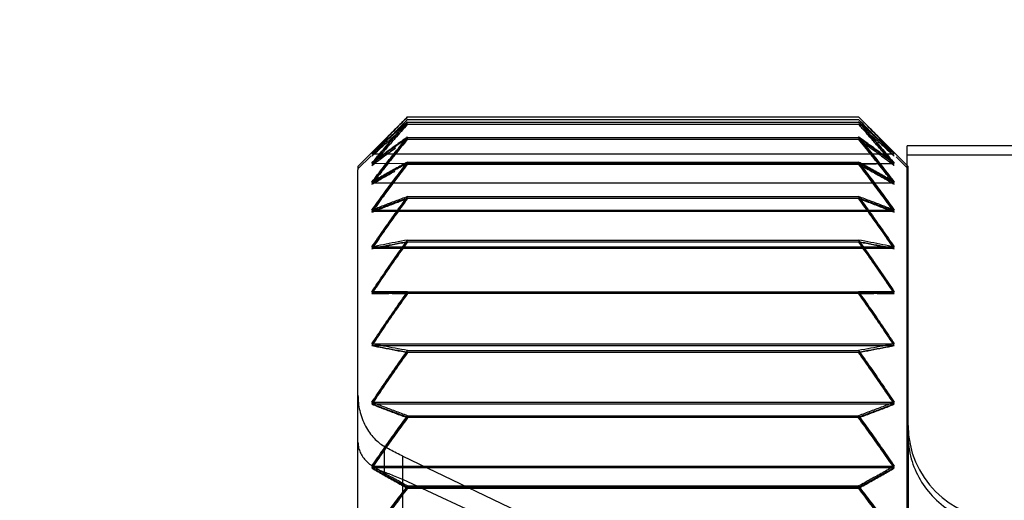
# Model space of a CAD drawing. Header units: inches. Extents: x 0.2 to 16.8, y 0.1 to 10.8.
# Tile 37 of 50: x 6.581 to 6.793, y 7.795 to 7.898. Entities that reach past the tile are written whole.
import ezdxf

# ---------------------------------------------------------------- set-up
doc = ezdxf.new("R2010")
doc.units = ezdxf.units.IN
doc.header["$LTSCALE"] = 0.935
doc.header["$MEASUREMENT"] = 0
doc.layers.get('0').update_dxf_attribs({"linetype": 'CONTINUOUS'})
doc.layers.add('DIMENSIONS', color=7, linetype='CONTINUOUS')
doc.styles.get("Standard").update_dxf_attribs({"font": 'txt', "width": 0.8})
doc.dimstyles.new('DIMSTYLE_1', dxfattribs={"dimtxt": 0.125, "dimasz": 0.18, "dimexe": 0.18, "dimexo": 0.0625, "dimgap": 0.09, "dimtad": 0, "dimtih": 1, "dimtoh": 1, "dimdec": 3, "dimzin": 4, "dimdsep": 46, "dimtxsty": 'STANDARD', "dimblk": '_FILLED', "dimblk1": '_FILLED', "dimblk2": '_FILLED', "dimcen": 0.09, "dimadec": 0, "dimazin": 0, "dimtp": 0.01, "dimtm": 0.01, "dimtfac": 1, "dimtdec": 3, "dimtofl": 0, "dimtmove": 0, "dimatfit": 3, "dimldrblk": '_FILLED', "dimfxl": 1, "dimtolj": 1, "dimtzin": 4, "dimarcsym": 0})

# ---------------------------------------------------------------- blocks, each defined once
blk = doc.blocks.new('*D14')
at = {"layer": 'DIMENSIONS', "color": 2, "linetype": 'CONTINUOUS'}
blk.add_line((6.654, 7.92858), (6.654, 8.56483), dxfattribs=at)
at = {"layer": 'DIMENSIONS', "color": 2, "linetype": 'CONTINUOUS', "width": 0.8}
for s, p in [(']', (6.7165, 10.05233)), ('12.67', (6.7165, 9.55233)), ('[', (6.7165, 9.45233)), ('.499', (6.7165, 8.92733)), ('2X ', (6.7165, 8.62733))]:
    blk.add_text(s, height=0.125, rotation=90, dxfattribs=at).set_placement(p)
blk = doc.blocks.new('_FILLED')
at = {"color": 0, "linetype": 'BYBLOCK'}
blk.add_solid([(0, 0), (-1, 0.1736), (-1, -0.1736)], dxfattribs=at)

msp = doc.modelspace()

# ---------------------------------------------------------------- linework, layer by layer
at = {"color": 6, "linetype": 'CONTINUOUS'}
for p, q in [((6.66437, 7.87707), (6.654, 7.8667)), ((6.66463, 7.87733), (6.76137, 7.87733)), ((6.66463, 7.8762), (6.76137, 7.8762)), ((6.772, 7.8667), (6.76163, 7.87707)), ((6.66463, 7.87288), (6.76137, 7.87288)), ((6.65697, 7.8694), (6.76903, 7.8694)), ((6.65697, 7.8673), (6.76903, 7.86739)), ((6.66463, 7.86763), (6.76137, 7.86763)), ((6.76137, 7.86719), (6.76903, 7.8673)), ((6.654, 7.8667), (6.654, 7.86598)), ((6.772, 7.81109), (6.772, 7.8667)), ((6.65697, 7.86317), (6.76903, 7.86317)), ((6.66463, 7.86021), (6.76137, 7.86021)), ((6.65697, 7.85729), (6.76903, 7.85729)), ((6.65697, 7.85708), (6.76903, 7.85708)), ((6.66463, 7.85089), (6.76137, 7.85089)), ((6.65697, 7.8494), (6.76903, 7.8494)), ((6.65697, 7.84913), (6.76903, 7.84913)), ((6.65697, 7.83979), (6.76903, 7.83979)), ((6.65697, 7.83946), (6.66463, 7.83947)), ((6.76137, 7.83947), (6.76903, 7.83946)), ((6.65697, 7.82861), (6.76903, 7.82861)), ((6.66463, 7.82717), (6.76137, 7.82717)), ((6.65697, 7.81606), (6.76903, 7.81606)), ((6.66463, 7.81319), (6.76137, 7.81319)), ((6.66365, 7.80447), (6.7288, 7.77335)), ((6.65697, 7.80236), (6.76903, 7.80236)), ((6.7288, 7.76924), (6.66365, 7.79947)), ((6.66463, 7.7981), (6.76137, 7.7981)), ((6.66463, 7.79762), (6.76137, 7.79762))]:
    msp.add_line(p, q, dxfattribs=at)
at = {"color": 7, "linetype": 'CONTINUOUS'}
for p, q in [((6.66463, 7.87677), (6.66251, 7.87465)), ((6.66463, 7.87677), (6.76137, 7.87677)), ((6.66463, 7.87574), (6.76137, 7.87574)), ((6.76349, 7.87465), (6.76137, 7.87677)), ((6.66463, 7.87253), (6.76137, 7.87253)), ((6.77179, 7.62553), (6.77179, 7.87109)), ((7.15279, 7.87108), (6.77179, 7.87109)), ((6.77179, 7.86917), (7.04779, 7.86917)), ((6.65682, 7.86896), (6.654, 7.86614)), ((6.66463, 7.86719), (6.76137, 7.86719)), ((6.77179, 7.86636), (6.76942, 7.86872)), ((6.654, 7.62992), (6.654, 7.86598)), ((6.76137, 7.85981), (6.66463, 7.85981)), ((6.66463, 7.85052), (6.76137, 7.85052)), ((6.66463, 7.83947), (6.76137, 7.83947)), ((6.65697, 7.82827), (6.76903, 7.82827)), ((6.66463, 7.82686), (6.76137, 7.82686)), ((6.65697, 7.81575), (6.76903, 7.81575)), ((6.66463, 7.8129), (6.76137, 7.8129)), ((6.65697, 7.80207), (6.76903, 7.80207)), ((6.66463, 7.79783), (6.76137, 7.79783))]:
    msp.add_line(p, q, dxfattribs=at)
at = {"color": 9, "linetype": 'CONTINUOUS'}
for p, q in [((6.772, 7.81109), (6.772, 7.68609)), ((6.65962, 7.80663), (6.65962, 7.80112)), ((6.66365, 7.78241), (6.66365, 7.80447))]:
    msp.add_line(p, q, dxfattribs=at)
at = {"color": 6, "linetype": 'CONTINUOUS'}
msp.add_arc((6.792, 7.81109), 0.02, 180.0081, 270, dxfattribs=at)
for points, knots in [([(6.65697, 7.86943), (6.65779, 7.87031), (6.65946, 7.87207), (6.66201, 7.8747), (6.66375, 7.87645), (6.66463, 7.87733)], [0, 0, 0, 0, 0.32694, 0.660278, 1, 1, 1, 1]), ([(6.66463, 7.87733), (6.66375, 7.87645), (6.66201, 7.87469), (6.65946, 7.87204), (6.65779, 7.87028), (6.65697, 7.8694)], [0, 0, 0, 0, 0.33974, 0.673079, 1, 1, 1, 1]), ([(6.65697, 7.86739), (6.65779, 7.86838), (6.65945, 7.87035), (6.66201, 7.87331), (6.66375, 7.87528), (6.66463, 7.87627)], [0, 0, 0, 0, 0.32739, 0.660727, 1, 1, 1, 1]), ([(6.66463, 7.87627), (6.66375, 7.8755), (6.66201, 7.87399), (6.65946, 7.87171), (6.65779, 7.87019), (6.65697, 7.86943)], [0, 0, 0, 0, 0.340328, 0.67367, 1, 1, 1, 1]), ([(6.65697, 7.8694), (6.65779, 7.87015), (6.65946, 7.87167), (6.66201, 7.87393), (6.66375, 7.87544), (6.66463, 7.8762)], [0, 0, 0, 0, 0.326351, 0.659693, 1, 1, 1, 1]), ([(6.66463, 7.8762), (6.66375, 7.87521), (6.66201, 7.87323), (6.65945, 7.87026), (6.65779, 7.86828), (6.65697, 7.8673)], [0, 0, 0, 0, 0.33929, 0.672626, 1, 1, 1, 1]), ([(6.76903, 7.8694), (6.76821, 7.87028), (6.76655, 7.87204), (6.76399, 7.87469), (6.76225, 7.87645), (6.76137, 7.87733)], [0, 0, 0, 0, 0.326921, 0.66026, 1, 1, 1, 1]), ([(6.76137, 7.87733), (6.76225, 7.87645), (6.76399, 7.8747), (6.76655, 7.87207), (6.76821, 7.87031), (6.76903, 7.86943)], [0, 0, 0, 0, 0.339722, 0.67306, 1, 1, 1, 1]), ([(6.76903, 7.86943), (6.76821, 7.87019), (6.76654, 7.87171), (6.76399, 7.87399), (6.76225, 7.8755), (6.76137, 7.87627)], [0, 0, 0, 0, 0.32633, 0.659672, 1, 1, 1, 1]), ([(6.76137, 7.87627), (6.76225, 7.87528), (6.76399, 7.87331), (6.76655, 7.87035), (6.76821, 7.86838), (6.76903, 7.86739)], [0, 0, 0, 0, 0.339273, 0.67261, 1, 1, 1, 1]), ([(6.76903, 7.8673), (6.76821, 7.86828), (6.76655, 7.87026), (6.76399, 7.87323), (6.76225, 7.87521), (6.76137, 7.8762)], [0, 0, 0, 0, 0.327374, 0.66071, 1, 1, 1, 1]), ([(6.76137, 7.8762), (6.76225, 7.87544), (6.76399, 7.87393), (6.76654, 7.87167), (6.76821, 7.87015), (6.76903, 7.8694)], [0, 0, 0, 0, 0.340307, 0.673649, 1, 1, 1, 1]), ([(6.65697, 7.86333), (6.65779, 7.8644), (6.65945, 7.86655), (6.66201, 7.86978), (6.66375, 7.87193), (6.66463, 7.87301)], [0, 0, 0, 0, 0.327724, 0.661059, 1, 1, 1, 1]), ([(6.66463, 7.87301), (6.66375, 7.87239), (6.66201, 7.87114), (6.65946, 7.86927), (6.65779, 7.86802), (6.65697, 7.86739)], [0, 0, 0, 0, 0.341066, 0.674413, 1, 1, 1, 1]), ([(6.65697, 7.8673), (6.65779, 7.86792), (6.65946, 7.86916), (6.66201, 7.87102), (6.66375, 7.87226), (6.66463, 7.87288)], [0, 0, 0, 0, 0.325611, 0.658958, 1, 1, 1, 1]), ([(6.66463, 7.87288), (6.66375, 7.8718), (6.66201, 7.86964), (6.65945, 7.8664), (6.65779, 7.86424), (6.65697, 7.86317)], [0, 0, 0, 0, 0.338956, 0.672291, 1, 1, 1, 1]), ([(6.76903, 7.86739), (6.76821, 7.86802), (6.76654, 7.86927), (6.76399, 7.87114), (6.76225, 7.87239), (6.76137, 7.87301)], [0, 0, 0, 0, 0.325587, 0.658934, 1, 1, 1, 1]), ([(6.76137, 7.87301), (6.76225, 7.87193), (6.764, 7.86978), (6.76655, 7.86655), (6.76821, 7.8644), (6.76903, 7.86333)], [0, 0, 0, 0, 0.338941, 0.672276, 1, 1, 1, 1]), ([(6.76137, 7.87288), (6.76225, 7.87226), (6.76399, 7.87102), (6.76654, 7.86916), (6.76821, 7.86792), (6.76903, 7.8673)], [0, 0, 0, 0, 0.341042, 0.674389, 1, 1, 1, 1]), ([(6.76903, 7.86317), (6.76821, 7.86424), (6.76655, 7.8664), (6.764, 7.86964), (6.76225, 7.8718), (6.76137, 7.87288)], [0, 0, 0, 0, 0.327709, 0.661044, 1, 1, 1, 1]), ([(6.65697, 7.85729), (6.65779, 7.85844), (6.65945, 7.86074), (6.66201, 7.86418), (6.66375, 7.86648), (6.66463, 7.86763)], [0, 0, 0, 0, 0.327962, 0.661296, 1, 1, 1, 1]), ([(6.66463, 7.86763), (6.66375, 7.86715), (6.66202, 7.8662), (6.65946, 7.86477), (6.65779, 7.86381), (6.65697, 7.86333)], [0, 0, 0, 0, 0.341931, 0.675286, 1, 1, 1, 1]), ([(6.65697, 7.86317), (6.65779, 7.86364), (6.65946, 7.8646), (6.66202, 7.86602), (6.66375, 7.86696), (6.66463, 7.86743)], [0, 0, 0, 0, 0.324743, 0.658098, 1, 1, 1, 1]), ([(6.66463, 7.86743), (6.66375, 7.86628), (6.66201, 7.86398), (6.65945, 7.86053), (6.65779, 7.85822), (6.65697, 7.85708)], [0, 0, 0, 0, 0.338716, 0.67205, 1, 1, 1, 1]), ([(6.76903, 7.86333), (6.76821, 7.86381), (6.76654, 7.86477), (6.76398, 7.8662), (6.76225, 7.86715), (6.76137, 7.86763)], [0, 0, 0, 0, 0.324714, 0.658069, 1, 1, 1, 1]), ([(6.76137, 7.86763), (6.76225, 7.86648), (6.764, 7.86418), (6.76655, 7.86074), (6.76821, 7.85844), (6.76903, 7.85729)], [0, 0, 0, 0, 0.338704, 0.672038, 1, 1, 1, 1]), ([(6.76903, 7.85708), (6.76821, 7.85822), (6.76655, 7.86053), (6.764, 7.86398), (6.76225, 7.86628), (6.76137, 7.86743)], [0, 0, 0, 0, 0.32795, 0.661284, 1, 1, 1, 1]), ([(6.76137, 7.86743), (6.76225, 7.86696), (6.76398, 7.86602), (6.76654, 7.8646), (6.76821, 7.86364), (6.76903, 7.86317)], [0, 0, 0, 0, 0.341902, 0.675257, 1, 1, 1, 1]), ([(6.65697, 7.8494), (6.65779, 7.8506), (6.65945, 7.853), (6.662, 7.85661), (6.66375, 7.85901), (6.66463, 7.86021)], [0, 0, 0, 0, 0.328121, 0.661454, 1, 1, 1, 1]), ([(6.66463, 7.86021), (6.66375, 7.85989), (6.66202, 7.85925), (6.65947, 7.85827), (6.65779, 7.85762), (6.65697, 7.85729)], [0, 0, 0, 0, 0.342828, 0.676191, 1, 1, 1, 1]), ([(6.65697, 7.85708), (6.65779, 7.8574), (6.65947, 7.85804), (6.66202, 7.859), (6.66375, 7.85964), (6.66463, 7.85995)], [0, 0, 0, 0, 0.323851, 0.657215, 1, 1, 1, 1]), ([(6.66463, 7.85995), (6.66375, 7.85875), (6.662, 7.85634), (6.65945, 7.85273), (6.65779, 7.85033), (6.65697, 7.84913)], [0, 0, 0, 0, 0.338555, 0.671889, 1, 1, 1, 1]), ([(6.76903, 7.85729), (6.76821, 7.85762), (6.76654, 7.85827), (6.76398, 7.85925), (6.76225, 7.85989), (6.76137, 7.86021)], [0, 0, 0, 0, 0.323809, 0.657172, 1, 1, 1, 1]), ([(6.76137, 7.86021), (6.76225, 7.85901), (6.764, 7.85661), (6.76655, 7.853), (6.76821, 7.8506), (6.76903, 7.8494)], [0, 0, 0, 0, 0.338546, 0.671879, 1, 1, 1, 1]), ([(6.76903, 7.84913), (6.76821, 7.85033), (6.76655, 7.85273), (6.764, 7.85634), (6.76225, 7.85875), (6.76137, 7.85995)], [0, 0, 0, 0, 0.328111, 0.661445, 1, 1, 1, 1]), ([(6.76137, 7.85995), (6.76225, 7.85964), (6.76398, 7.859), (6.76653, 7.85804), (6.76821, 7.8574), (6.76903, 7.85708)], [0, 0, 0, 0, 0.342785, 0.676149, 1, 1, 1, 1]), ([(6.65697, 7.83979), (6.65779, 7.84102), (6.65945, 7.84348), (6.662, 7.84718), (6.66375, 7.84965), (6.66463, 7.85089)], [0, 0, 0, 0, 0.328211, 0.661544, 1, 1, 1, 1]), ([(6.66463, 7.85089), (6.66375, 7.85072), (6.66202, 7.8504), (6.65947, 7.8499), (6.65779, 7.84957), (6.65697, 7.8494)], [0, 0, 0, 0, 0.343554, 0.676925, 1, 1, 1, 1]), ([(6.65697, 7.84913), (6.65779, 7.84929), (6.65947, 7.84961), (6.66202, 7.85009), (6.66375, 7.85041), (6.66463, 7.85057)], [0, 0, 0, 0, 0.323139, 0.656511, 1, 1, 1, 1]), ([(6.66463, 7.85057), (6.66375, 7.84933), (6.662, 7.84686), (6.65945, 7.84316), (6.65779, 7.84069), (6.65697, 7.83946)], [0, 0, 0, 0, 0.338462, 0.671795, 1, 1, 1, 1]), ([(6.76903, 7.8494), (6.76821, 7.84957), (6.76653, 7.8499), (6.76398, 7.8504), (6.76225, 7.85072), (6.76137, 7.85089)], [0, 0, 0, 0, 0.323075, 0.656446, 1, 1, 1, 1]), ([(6.76137, 7.85089), (6.76225, 7.84965), (6.764, 7.84718), (6.76655, 7.84348), (6.76821, 7.84102), (6.76903, 7.83979)], [0, 0, 0, 0, 0.338456, 0.671789, 1, 1, 1, 1]), ([(6.76903, 7.83946), (6.76821, 7.84069), (6.76655, 7.84316), (6.764, 7.84686), (6.76225, 7.84933), (6.76137, 7.85057)], [0, 0, 0, 0, 0.328205, 0.661538, 1, 1, 1, 1]), ([(6.76137, 7.85057), (6.76225, 7.85041), (6.76398, 7.85009), (6.76653, 7.84961), (6.76821, 7.84929), (6.76903, 7.84913)], [0, 0, 0, 0, 0.343489, 0.676861, 1, 1, 1, 1]), ([(6.65697, 7.82861), (6.65779, 7.82985), (6.65945, 7.83234), (6.662, 7.83607), (6.66375, 7.83856), (6.66463, 7.83981)], [0, 0, 0, 0, 0.328068, 0.661402, 1, 1, 1, 1]), ([(6.66463, 7.83981), (6.66375, 7.83981), (6.66202, 7.8398), (6.65947, 7.83979), (6.65779, 7.83979), (6.65697, 7.83979)], [0, 0, 0, 0, 0.343865, 0.677239, 1, 1, 1, 1]), ([(6.65697, 7.83946), (6.6578, 7.83946), (6.65947, 7.83946), (6.66202, 7.83945), (6.66375, 7.83944), (6.66463, 7.83944)], [0, 0, 0, 0, 0.322857, 0.656233, 1, 1, 1, 1]), ([(6.76903, 7.83979), (6.76821, 7.83979), (6.76653, 7.83979), (6.76398, 7.8398), (6.76225, 7.83981), (6.76137, 7.83981)], [0, 0, 0, 0, 0.322761, 0.656135, 1, 1, 1, 1]), ([(6.76137, 7.83981), (6.76226, 7.83856), (6.764, 7.83607), (6.76655, 7.83234), (6.76821, 7.82985), (6.76903, 7.82861)], [0, 0, 0, 0, 0.338598, 0.671932, 1, 1, 1, 1]), ([(6.76137, 7.83944), (6.76225, 7.83944), (6.76398, 7.83945), (6.76653, 7.83946), (6.76821, 7.83946), (6.76903, 7.83946)], [0, 0, 0, 0, 0.343767, 0.677143, 1, 1, 1, 1]), ([(6.66463, 7.83944), (6.66375, 7.83819), (6.662, 7.8357), (6.65945, 7.83197), (6.65779, 7.82948), (6.65697, 7.82824)], [0, 0, 0, 0, 0.33843, 0.671763, 1, 1, 1, 1]), ([(6.76903, 7.82824), (6.76821, 7.82948), (6.76655, 7.83197), (6.764, 7.8357), (6.76225, 7.83819), (6.76137, 7.83944)], [0, 0, 0, 0, 0.328237, 0.66157, 1, 1, 1, 1]), ([(6.66463, 7.82717), (6.66375, 7.82733), (6.66202, 7.82765), (6.65947, 7.82813), (6.65779, 7.82845), (6.65697, 7.82861)], [0, 0, 0, 0, 0.343428, 0.676802, 1, 1, 1, 1]), ([(6.65697, 7.82824), (6.65779, 7.82808), (6.65947, 7.82775), (6.66202, 7.82725), (6.66375, 7.82692), (6.66463, 7.82676)], [0, 0, 0, 0, 0.323122, 0.656494, 1, 1, 1, 1]), ([(6.65697, 7.81606), (6.65779, 7.81729), (6.65945, 7.81976), (6.662, 7.82346), (6.66375, 7.82593), (6.66463, 7.82717)], [0, 0, 0, 0, 0.328072, 0.661405, 1, 1, 1, 1]), ([(6.76903, 7.82861), (6.76821, 7.82845), (6.76653, 7.82813), (6.76398, 7.82765), (6.76225, 7.82733), (6.76137, 7.82717)], [0, 0, 0, 0, 0.323198, 0.656572, 1, 1, 1, 1]), ([(6.76137, 7.82676), (6.76225, 7.82692), (6.76398, 7.82725), (6.76653, 7.82775), (6.76821, 7.82808), (6.76903, 7.82824)], [0, 0, 0, 0, 0.343506, 0.676878, 1, 1, 1, 1]), ([(6.76137, 7.82717), (6.76226, 7.82593), (6.764, 7.82346), (6.76655, 7.81976), (6.76821, 7.81729), (6.76903, 7.81606)], [0, 0, 0, 0, 0.338595, 0.671928, 1, 1, 1, 1]), ([(6.66463, 7.82676), (6.66375, 7.82552), (6.662, 7.82305), (6.65945, 7.81935), (6.65779, 7.81689), (6.65697, 7.81566)], [0, 0, 0, 0, 0.338457, 0.67179, 1, 1, 1, 1]), ([(6.76903, 7.81566), (6.76821, 7.81689), (6.76655, 7.81935), (6.764, 7.82305), (6.76225, 7.82552), (6.76137, 7.82676)], [0, 0, 0, 0, 0.32821, 0.661543, 1, 1, 1, 1]), ([(6.654, 7.81761), (6.654, 7.81706), (6.65406, 7.81594), (6.65435, 7.81425), (6.65485, 7.81257), (6.65556, 7.81098), (6.65643, 7.80957), (6.65741, 7.80837), (6.65847, 7.80738), (6.65924, 7.80685), (6.65962, 7.80663)], [0, 0, 0, 0, 0.126611, 0.261025, 0.399043, 0.535207, 0.664099, 0.784505, 0.896578, 1, 1, 1, 1]), ([(6.66463, 7.81319), (6.66375, 7.81351), (6.66202, 7.81414), (6.65947, 7.8151), (6.65779, 7.81574), (6.65697, 7.81606)], [0, 0, 0, 0, 0.342738, 0.676102, 1, 1, 1, 1]), ([(6.65697, 7.81566), (6.65779, 7.81533), (6.65947, 7.81468), (6.66202, 7.81371), (6.66375, 7.81306), (6.66463, 7.81274)], [0, 0, 0, 0, 0.323809, 0.657172, 1, 1, 1, 1]), ([(6.76903, 7.81606), (6.76821, 7.81574), (6.76653, 7.8151), (6.76398, 7.81414), (6.76225, 7.81351), (6.76137, 7.81319)], [0, 0, 0, 0, 0.323898, 0.657262, 1, 1, 1, 1]), ([(6.76137, 7.81274), (6.76225, 7.81306), (6.76398, 7.81371), (6.76654, 7.81468), (6.76821, 7.81533), (6.76903, 7.81566)], [0, 0, 0, 0, 0.342828, 0.676191, 1, 1, 1, 1]), ([(6.65697, 7.80236), (6.65779, 7.80356), (6.65945, 7.80597), (6.662, 7.80957), (6.66375, 7.81198), (6.66463, 7.81319)], [0, 0, 0, 0, 0.328009, 0.661343, 1, 1, 1, 1]), ([(6.66463, 7.81274), (6.66375, 7.81153), (6.662, 7.80913), (6.65945, 7.80553), (6.65779, 7.80312), (6.65697, 7.80193)], [0, 0, 0, 0, 0.338546, 0.671879, 1, 1, 1, 1]), ([(6.76137, 7.81319), (6.76226, 7.81198), (6.764, 7.80957), (6.76655, 7.80597), (6.76821, 7.80356), (6.76903, 7.80236)], [0, 0, 0, 0, 0.338657, 0.671991, 1, 1, 1, 1]), ([(6.76903, 7.80193), (6.76821, 7.80312), (6.76655, 7.80553), (6.764, 7.80913), (6.76225, 7.81153), (6.76137, 7.81274)], [0, 0, 0, 0, 0.328121, 0.661454, 1, 1, 1, 1]), ([(6.654, 7.80749), (6.654, 7.80718), (6.65406, 7.80651), (6.65436, 7.80551), (6.65488, 7.80452), (6.6556, 7.8036), (6.65647, 7.80279), (6.65745, 7.80211), (6.6585, 7.80155), (6.65924, 7.80125), (6.65962, 7.80112)], [0, 0, 0, 0, 0.104761, 0.219559, 0.343175, 0.472909, 0.60434, 0.736244, 0.868536, 1, 1, 1, 1]), ([(6.66365, 7.80447), (6.66318, 7.8047), (6.66226, 7.80516), (6.66091, 7.80587), (6.66004, 7.80637), (6.65962, 7.80663)], [0, 0, 0, 0, 0.341036, 0.675789, 1, 1, 1, 1]), ([(6.66463, 7.7981), (6.66375, 7.79857), (6.66202, 7.79952), (6.65946, 7.80094), (6.65779, 7.80189), (6.65697, 7.80236)], [0, 0, 0, 0, 0.341866, 0.675222, 1, 1, 1, 1]), ([(6.65697, 7.80193), (6.65779, 7.80145), (6.65946, 7.80049), (6.66202, 7.79905), (6.66375, 7.7981), (6.66463, 7.79762)], [0, 0, 0, 0, 0.324667, 0.658021, 1, 1, 1, 1]), ([(6.76903, 7.80236), (6.76821, 7.80189), (6.76654, 7.80094), (6.76398, 7.79952), (6.76225, 7.79857), (6.76137, 7.7981)], [0, 0, 0, 0, 0.324778, 0.658134, 1, 1, 1, 1]), ([(6.76137, 7.79762), (6.76225, 7.7981), (6.76399, 7.79905), (6.76654, 7.80049), (6.76821, 7.80145), (6.76903, 7.80193)], [0, 0, 0, 0, 0.341979, 0.675333, 1, 1, 1, 1]), ([(6.65962, 7.80112), (6.66005, 7.80097), (6.66093, 7.80064), (6.66228, 7.80009), (6.66319, 7.79969), (6.66365, 7.79947)], [0, 0, 0, 0, 0.314365, 0.649033, 1, 1, 1, 1]), ([(6.65697, 7.78774), (6.65779, 7.78889), (6.65945, 7.79119), (6.662, 7.79464), (6.66375, 7.79694), (6.66463, 7.7981)], [0, 0, 0, 0, 0.327876, 0.66121, 1, 1, 1, 1]), ([(6.66463, 7.79762), (6.66375, 7.79647), (6.66201, 7.79417), (6.65945, 7.79072), (6.65779, 7.78843), (6.65697, 7.78728)], [0, 0, 0, 0, 0.338703, 0.672037, 1, 1, 1, 1]), ([(6.76137, 7.7981), (6.76225, 7.79694), (6.764, 7.79464), (6.76655, 7.79119), (6.76821, 7.78889), (6.76903, 7.78774)], [0, 0, 0, 0, 0.33879, 0.672124, 1, 1, 1, 1]), ([(6.76903, 7.78728), (6.76821, 7.78843), (6.76655, 7.79072), (6.764, 7.79417), (6.76225, 7.79647), (6.76137, 7.79762)], [0, 0, 0, 0, 0.327963, 0.661297, 1, 1, 1, 1])]:
    msp.add_open_spline(points, degree=3, knots=knots, dxfattribs=at)
at = {"color": 7, "linetype": 'CONTINUOUS'}
for points in [[(6.66405, 7.87619), (6.66334, 7.87548), (6.66264, 7.87477), (6.66193, 7.87405)], [(6.66463, 7.87574), (6.66372, 7.87473), (6.66282, 7.87371), (6.66193, 7.87269)], [(6.66304, 7.87435), (6.66357, 7.87482), (6.6641, 7.87528), (6.66463, 7.87574)], [(6.76297, 7.87395), (6.76244, 7.87455), (6.76191, 7.87515), (6.76137, 7.87574)], [(6.76349, 7.87464), (6.76298, 7.87516), (6.76246, 7.87568), (6.76195, 7.87619)], [(6.66193, 7.87405), (6.66122, 7.87333), (6.66051, 7.8726), (6.65981, 7.87187)], [(6.66035, 7.87197), (6.66087, 7.87244), (6.66139, 7.8729), (6.66191, 7.87336)], [(6.76407, 7.87405), (6.76388, 7.87425), (6.76369, 7.87444), (6.76349, 7.87464)], [(6.76619, 7.87187), (6.76549, 7.8726), (6.76478, 7.87333), (6.76407, 7.87405)], [(6.7641, 7.87336), (6.76462, 7.8729), (6.76514, 7.87243), (6.76565, 7.87197)], [(6.65938, 7.87143), (6.65857, 7.87058), (6.65777, 7.86974), (6.65697, 7.86889)], [(6.65981, 7.87187), (6.65967, 7.87172), (6.65952, 7.87158), (6.65938, 7.87143)], [(6.66193, 7.87269), (6.6614, 7.87209), (6.66088, 7.87149), (6.66036, 7.87088)], [(6.66463, 7.87253), (6.66372, 7.87142), (6.66282, 7.87031), (6.66193, 7.86919)], [(6.76137, 7.87253), (6.76228, 7.87188), (6.76319, 7.87123), (6.76409, 7.87057)], [(6.76398, 7.86931), (6.76312, 7.87039), (6.76225, 7.87146), (6.76137, 7.87253)], [(6.76565, 7.87197), (6.76598, 7.87167), (6.76631, 7.87137), (6.76664, 7.87108)], [(6.76662, 7.87143), (6.76648, 7.87158), (6.76633, 7.87172), (6.76619, 7.87187)], [(6.76903, 7.86889), (6.76823, 7.86974), (6.76743, 7.87058), (6.76662, 7.87143)], [(6.65938, 7.86974), (6.65857, 7.8688), (6.65777, 7.86784), (6.65697, 7.86689)], [(6.66036, 7.87088), (6.66003, 7.8705), (6.65971, 7.87012), (6.65938, 7.86974)], [(6.76409, 7.87057), (6.76495, 7.86995), (6.7658, 7.86932), (6.76664, 7.86869)], [(6.76662, 7.86974), (6.7663, 7.87012), (6.76597, 7.8705), (6.76564, 7.87088)], [(6.76903, 7.86689), (6.76823, 7.86785), (6.76743, 7.8688), (6.76662, 7.86974)], [(6.76664, 7.87108), (6.76744, 7.87035), (6.76824, 7.86962), (6.76903, 7.86889)], [(6.76407, 7.86363), (6.76318, 7.86482), (6.76228, 7.86601), (6.76137, 7.86719)], [(6.76664, 7.86869), (6.76712, 7.86834), (6.7676, 7.86798), (6.76807, 7.86762)], [(6.76807, 7.86762), (6.76839, 7.86738), (6.76871, 7.86713), (6.76903, 7.86689)], [(6.66145, 7.86543), (6.66161, 7.86552), (6.66176, 7.8656), (6.66191, 7.86569)], [(6.76455, 7.86543), (6.76525, 7.86504), (6.76595, 7.86464), (6.76664, 7.86424)], [(6.76765, 7.86466), (6.76731, 7.8651), (6.76697, 7.86554), (6.76662, 7.86597)], [(6.65745, 7.86348), (6.65729, 7.86327), (6.65713, 7.86307), (6.65697, 7.86286)], [(6.65836, 7.86466), (6.65805, 7.86427), (6.65775, 7.86387), (6.65745, 7.86348)], [(6.76662, 7.86019), (6.76578, 7.86134), (6.76493, 7.86249), (6.76407, 7.86363)], [(6.76664, 7.86424), (6.76685, 7.86412), (6.76707, 7.864), (6.76728, 7.86387)], [(6.76728, 7.86387), (6.76764, 7.86367), (6.768, 7.86346), (6.76836, 7.86325)], [(6.76903, 7.86286), (6.76857, 7.86346), (6.76811, 7.86406), (6.76765, 7.86466)], [(6.76836, 7.86325), (6.76858, 7.86312), (6.76881, 7.86299), (6.76903, 7.86286)], [(6.66106, 7.86246), (6.66049, 7.86171), (6.65993, 7.86095), (6.65938, 7.86019)], [(6.65938, 7.86019), (6.65857, 7.85908), (6.65777, 7.85798), (6.65697, 7.85686)], [(6.66191, 7.85879), (6.66282, 7.85913), (6.66372, 7.85947), (6.66463, 7.85981)], [(6.76903, 7.85686), (6.76824, 7.85798), (6.76743, 7.85908), (6.76662, 7.86019)], [(6.76699, 7.85767), (6.76767, 7.85741), (6.76835, 7.85714), (6.76903, 7.85686)]]:
    msp.add_open_spline(points, degree=3, dxfattribs=at)
for points, knots in [([(6.76564, 7.87088), (6.76512, 7.87149), (6.76423, 7.87251), (6.76334, 7.87353), (6.76297, 7.87395)], [0, 0, 0, 0, 0.58871, 1, 1, 1, 1]), ([(6.65697, 7.86889), (6.65776, 7.86962), (6.65889, 7.87065), (6.66002, 7.87167), (6.66035, 7.87197)], [0, 0, 0, 0, 0.708952, 1, 1, 1, 1]), ([(6.65697, 7.86689), (6.65776, 7.8675), (6.6594, 7.86873), (6.66112, 7.87), (6.66203, 7.87066), (6.6621, 7.87071)], [0, 0, 0, 0, 0.468861, 0.96395, 1, 1, 1, 1]), ([(6.66193, 7.86919), (6.66107, 7.86813), (6.65988, 7.86662), (6.6587, 7.8651), (6.65836, 7.86466)], [0, 0, 0, 0, 0.711856, 1, 1, 1, 1]), ([(6.76662, 7.86597), (6.76578, 7.86705), (6.7649, 7.86816), (6.76401, 7.86927), (6.76398, 7.86931)], [0, 0, 0, 0, 0.966342, 1, 1, 1, 1]), ([(6.66463, 7.86719), (6.66372, 7.86601), (6.66253, 7.86443), (6.66135, 7.86285), (6.66106, 7.86246)], [0, 0, 0, 0, 0.754924, 1, 1, 1, 1]), ([(6.76137, 7.86719), (6.76228, 7.86669), (6.76334, 7.86611), (6.7644, 7.86552), (6.76455, 7.86543)], [0, 0, 0, 0, 0.855612, 1, 1, 1, 1]), ([(6.65697, 7.86286), (6.65777, 7.86333), (6.65926, 7.86419), (6.66075, 7.86504), (6.66145, 7.86543)], [0, 0, 0, 0, 0.535573, 1, 1, 1, 1]), ([(6.65697, 7.85686), (6.65777, 7.85718), (6.65941, 7.85783), (6.66106, 7.85847), (6.66191, 7.85879)], [0, 0, 0, 0, 0.485337, 1, 1, 1, 1]), ([(6.66463, 7.85981), (6.66372, 7.85857), (6.66224, 7.85653), (6.66077, 7.85447), (6.6602, 7.85366)], [0, 0, 0, 0, 0.608078, 1, 1, 1, 1]), ([(6.76137, 7.85981), (6.76228, 7.85947), (6.76404, 7.85881), (6.76591, 7.85809), (6.76687, 7.85772), (6.76699, 7.85767)], [0, 0, 0, 0, 0.483565, 0.937932, 1, 1, 1, 1]), ([(6.7658, 7.85366), (6.76523, 7.85447), (6.76376, 7.85653), (6.76228, 7.85857), (6.76137, 7.85981)], [0, 0, 0, 0, 0.392222, 1, 1, 1, 1]), ([(6.6602, 7.85366), (6.65993, 7.85327), (6.65884, 7.85172), (6.65777, 7.85017), (6.65697, 7.84901)], [0, 0, 0, 0, 0.253882, 1, 1, 1, 1]), ([(6.76903, 7.84901), (6.76824, 7.85017), (6.76716, 7.85172), (6.76608, 7.85327), (6.7658, 7.85366)], [0, 0, 0, 0, 0.746506, 1, 1, 1, 1]), ([(6.65697, 7.84901), (6.65777, 7.84917), (6.65942, 7.8495), (6.66197, 7.85001), (6.66373, 7.85035), (6.66463, 7.85052)], [0, 0, 0, 0, 0.313183, 0.645859, 1, 1, 1, 1]), ([(6.66463, 7.85052), (6.66372, 7.84924), (6.66197, 7.84677), (6.66025, 7.84428), (6.65943, 7.84306)], [0, 0, 0, 0, 0.5164, 1, 1, 1, 1]), ([(6.76137, 7.85052), (6.76228, 7.85035), (6.76403, 7.85001), (6.76659, 7.8495), (6.76823, 7.84917), (6.76903, 7.84901)], [0, 0, 0, 0, 0.354483, 0.687141, 1, 1, 1, 1]), ([(6.76658, 7.84306), (6.76575, 7.84428), (6.76403, 7.84677), (6.76228, 7.84925), (6.76137, 7.85052)], [0, 0, 0, 0, 0.483886, 1, 1, 1, 1]), ([(6.65943, 7.84306), (6.65941, 7.84304), (6.65858, 7.84183), (6.65777, 7.84062), (6.65697, 7.83942)], [0, 0, 0, 0, 0.020876, 1, 1, 1, 1]), ([(6.76903, 7.83942), (6.76824, 7.84062), (6.76742, 7.84183), (6.76659, 7.84304), (6.76658, 7.84306)], [0, 0, 0, 0, 0.979691, 1, 1, 1, 1]), ([(6.65697, 7.83942), (6.65777, 7.83943), (6.65942, 7.83944), (6.66197, 7.83946), (6.66373, 7.83947), (6.66463, 7.83947)], [0, 0, 0, 0, 0.313073, 0.645773, 1, 1, 1, 1]), ([(6.66463, 7.83947), (6.66372, 7.83819), (6.66195, 7.83566), (6.6594, 7.83193), (6.65776, 7.82948), (6.65697, 7.82827)], [0, 0, 0, 0, 0.348365, 0.681226, 1, 1, 1, 1]), ([(6.76137, 7.83947), (6.76228, 7.83947), (6.76403, 7.83946), (6.76658, 7.83944), (6.76823, 7.83943), (6.76903, 7.83942)], [0, 0, 0, 0, 0.354542, 0.687226, 1, 1, 1, 1]), ([(6.76903, 7.82827), (6.76824, 7.82948), (6.7666, 7.83193), (6.76405, 7.83566), (6.76228, 7.83819), (6.76137, 7.83947)], [0, 0, 0, 0, 0.318983, 0.651851, 1, 1, 1, 1]), ([(6.65697, 7.82827), (6.65777, 7.82812), (6.65942, 7.82781), (6.66197, 7.82734), (6.66373, 7.82702), (6.66463, 7.82686)], [0, 0, 0, 0, 0.313499, 0.646227, 1, 1, 1, 1]), ([(6.66463, 7.82686), (6.66372, 7.82558), (6.66195, 7.82308), (6.6594, 7.81938), (6.65776, 7.81695), (6.65697, 7.81575)], [0, 0, 0, 0, 0.348594, 0.681432, 1, 1, 1, 1]), ([(6.76137, 7.82686), (6.76228, 7.82702), (6.76403, 7.82734), (6.76658, 7.82781), (6.76823, 7.82812), (6.76903, 7.82827)], [0, 0, 0, 0, 0.354062, 0.686776, 1, 1, 1, 1]), ([(6.76903, 7.81575), (6.76824, 7.81695), (6.7666, 7.81938), (6.76405, 7.82308), (6.76228, 7.82559), (6.76137, 7.82686)], [0, 0, 0, 0, 0.318799, 0.651645, 1, 1, 1, 1]), ([(6.65697, 7.81575), (6.65777, 7.81544), (6.65942, 7.81482), (6.66197, 7.81387), (6.66373, 7.81323), (6.66463, 7.8129)], [0, 0, 0, 0, 0.31435, 0.64711, 1, 1, 1, 1]), ([(6.76137, 7.8129), (6.76228, 7.81323), (6.76403, 7.81387), (6.76659, 7.81482), (6.76823, 7.81544), (6.76903, 7.81575)], [0, 0, 0, 0, 0.353154, 0.685902, 1, 1, 1, 1]), ([(6.66463, 7.8129), (6.66372, 7.81166), (6.66195, 7.80921), (6.6594, 7.8056), (6.65776, 7.80323), (6.65697, 7.80207)], [0, 0, 0, 0, 0.348888, 0.681701, 1, 1, 1, 1]), ([(6.76903, 7.80207), (6.76824, 7.80324), (6.7666, 7.80561), (6.76405, 7.80922), (6.76228, 7.81166), (6.76137, 7.8129)], [0, 0, 0, 0, 0.318552, 0.651374, 1, 1, 1, 1]), ([(6.65697, 7.80207), (6.65777, 7.80161), (6.65941, 7.80068), (6.66197, 7.79927), (6.66373, 7.79832), (6.66463, 7.79783)], [0, 0, 0, 0, 0.315382, 0.648176, 1, 1, 1, 1]), ([(6.76137, 7.79783), (6.76228, 7.79832), (6.76403, 7.79927), (6.76659, 7.80068), (6.76823, 7.80161), (6.76903, 7.80207)], [0, 0, 0, 0, 0.352064, 0.684847, 1, 1, 1, 1]), ([(6.66463, 7.79783), (6.66372, 7.79664), (6.66195, 7.7943), (6.6594, 7.79085), (6.65776, 7.78858), (6.65697, 7.78747)], [0, 0, 0, 0, 0.349257, 0.682043, 1, 1, 1, 1]), ([(6.76903, 7.78747), (6.76824, 7.78858), (6.7666, 7.79085), (6.76405, 7.7943), (6.76228, 7.79664), (6.76137, 7.79783)], [0, 0, 0, 0, 0.318234, 0.65103, 1, 1, 1, 1])]:
    msp.add_open_spline(points, degree=3, knots=knots, dxfattribs=at)
at = {"color": 9, "linetype": 'CONTINUOUS'}
msp.add_open_spline([(6.772, 7.80893), (6.772, 7.80725), (6.77245, 7.80394), (6.77441, 7.79932), (6.77751, 7.79531), (6.78166, 7.79214), (6.7866, 7.7901), (6.79019, 7.78962), (6.792, 7.78962)], degree=3, knots=[0, 0, 0, 0, 0.163407, 0.321411, 0.4839, 0.65201, 0.823644, 1, 1, 1, 1], dxfattribs=at)

# ---------------------------------------------------------------- dimensions: what is measured, and where the dimension line sits
at = {"layer": 'DIMENSIONS', "color": 2, "linetype": 'CONTINUOUS'}
dim = msp.add_ordinate_dim(feature_location=(6.654, 7.92858), offset=(0, 0.63626), dtype=1, origin=(7.15279, 7.87108), text='2X <>', dimstyle='DIMSTYLE_1', dxfattribs=at)
dim.commit()
dim.dimension.update_dxf_attribs({"geometry": '*D14', "text_midpoint": (6.654, 9.38983)})

doc.saveas('drawing.dxf')
